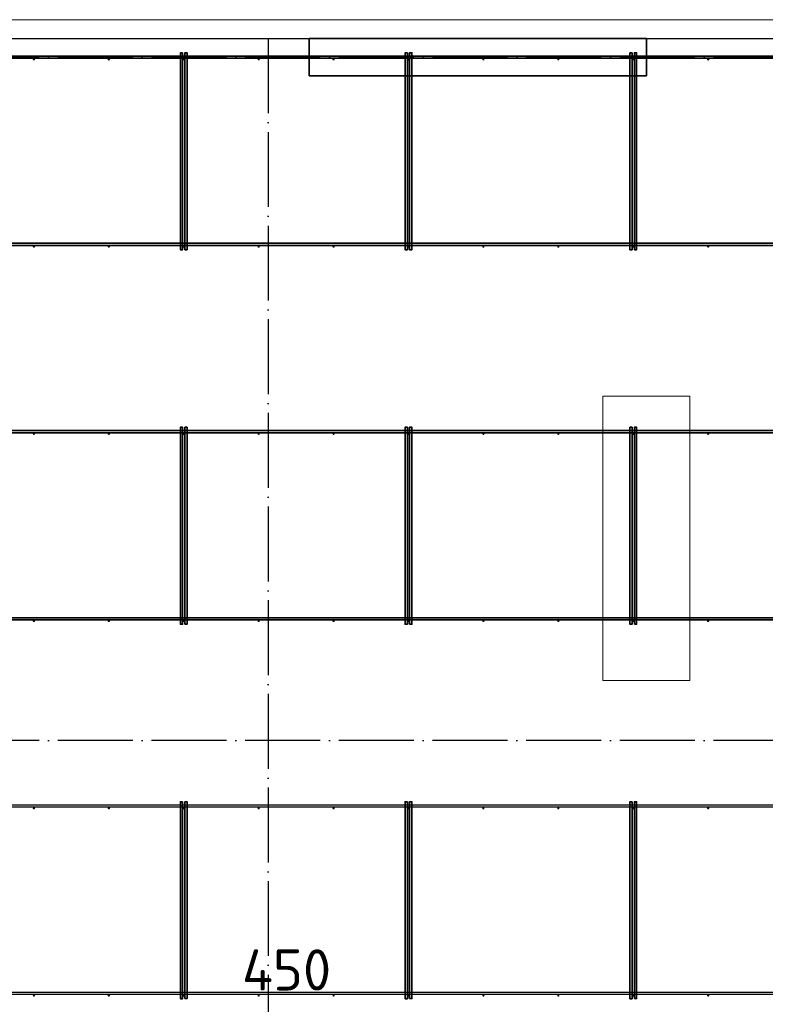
# Model space of a CAD drawing. Header units: millimetres. Extents: x -3483 to 105345, y -283423 to 72284.
# Tile 139 of 165: x 87074 to 91055, y 41431 to 46690. Entities that reach past the tile are written whole.
import ezdxf

# ---------------------------------------------------------------- set-up
doc = ezdxf.new("R2010")
doc.units = ezdxf.units.MM
doc.header["$PDMODE"] = 65
doc.linetypes.add('______11', pattern=[500, 400, -50, 0, -50])
doc.linetypes.add('______5', pattern=[1100, 800, -100, 100, -100])
for name, color, linetype, lineweight in [('Standard', 7, 'Continuous', 25), ('Колонна (1)', 7, 'Continuous', 35), ('Размерная линия_ общее', 7, 'Continuous', 13), ('Стена_ общее', 7, 'Continuous', 35), ('Фундамент_ общее', 7, 'Continuous', 35)]:
    doc.layers.add(name, color=color, linetype=linetype, lineweight=lineweight)
doc.layers.add('Арм.стержн. Фиксатор', color=7, linetype='Continuous', lineweight=35, true_color=0x501e0f)
doc.layers.add('Осевая линия_ общее', color=7, linetype='______5', lineweight=13, true_color=0xa0a0a0)
doc.styles.add('ISOCPEUR', font='ISOCPEUR')
doc.dimstyles.new('DIMSTYLE_5', dxfattribs={"dimtxt": 220, "dimasz": 250, "dimexe": 0, "dimexo": 0, "dimgap": 110, "dimtad": 2, "dimdec": 0, "dimrnd": 5, "dimzin": 12, "dimdsep": 46, "dimtxsty": 'ISOCPEUR', "dimblk1": 'ALL_ML_STRICH', "dimblk2": 'ALL_ML_STRICH', "dimsah": 1, "dimcen": 0, "dimclrd": 7, "dimclre": 256, "dimclrt": 7, "dimadec": 0, "dimazin": 0, "dimtfac": 1, "dimtdec": 0, "dimtix": 1, "dimtmove": 2, "dimatfit": 3, "dimfxl": 0, "dimtvp": 1.2, "dimtzin": 0, "dimlwd": 0, "dimlwe": -3, "dimarcsym": 0})

# ---------------------------------------------------------------- blocks, each defined once
blk = doc.blocks.new('ALL_ML_STRICH')
at = {"color": 0, "linetype": 'ByBlock', "lineweight": -2}
for p, q in [((0, -0.5), (0, 0.5)), ((-0.3, -0.3), (0.3, 0.3)), ((-1, 0), (0.5, 0))]:
    blk.add_line(p, q, dxfattribs=at)
blk = doc.blocks.new('*D623')
at = {"layer": 'DEFPOINTS', "color": 7, "linetype": 'Continuous', "lineweight": 13, "transparency": 33554687}
for p in [(87950, 41096.5), (88400, 41067.8), (87950, 39706)]:
    blk.add_point(p, dxfattribs=at)
at = {"layer": 'Размерная линия_ общее', "color": 253, "linetype": 'Continuous', "lineweight": -2, "true_color": 0xa0a0a0, "transparency": 33554687}
for p, q in [((87950, 39806), (87950, 41096.5)), ((88400, 41096.5), (88400, 41096.5))]:
    blk.add_line(p, q, dxfattribs=at)
at = {"layer": 'Размерная линия_ общее', "color": 7, "linetype": 'Continuous', "lineweight": -2, "transparency": 33554687}
blk.add_line((87950, 41096.5), (88400, 41096.5), dxfattribs=at)
at = {"layer": 'Размерная линия_ общее', "color": 7, "linetype": 'Continuous', "lineweight": 13, "transparency": 33554687, "xscale": 250, "yscale": 250, "zscale": 250, "rotation": 180}
blk.add_blockref('ALL_ML_STRICH', (87950, 41096.5), dxfattribs=at)
at = {"layer": 'Размерная линия_ общее', "color": 7, "linetype": 'Continuous', "lineweight": 13, "transparency": 33554687, "xscale": 250, "yscale": 250, "zscale": 250}
blk.add_blockref('ALL_ML_STRICH', (88400, 41096.5), dxfattribs=at)
at = {"layer": 'Размерная линия_ общее', "color": 7, "linetype": 'Continuous', "lineweight": 13, "transparency": 33554687, "insert": (88499.1, 41614.6), "char_height": 220, "width": 660, "attachment_point": 5, "style": 'ISOCPEUR'}
blk.add_mtext('\\A1;{450}', dxfattribs=at)
blk = doc.blocks.new('СЛОЖНЫЙ_ОБЪЕКТ_13')
at = {"layer": 'Колонна (1)', "color": 9, "lineweight": -3, "true_color": 0xc7c7c7, "transparency": 33554687}
for p, q in [((88620, 46590), (88620, 46390)), ((90420, 46590), (88620, 46590)), ((90420, 46390), (90420, 46590)), ((88620, 46390), (90420, 46390))]:
    blk.add_line(p, q, dxfattribs=at)

msp = doc.modelspace()

# ---------------------------------------------------------------- hatches: boundary and pattern name
at = {"layer": 'Арм.стержн. Фиксатор', "linetype": 'Continuous', "lineweight": 35, "transparency": 33554687}
for points in [[(87156, 46478), (87155.5, 46480.3), (87154.2, 46482.2), (87152.3, 46483.5), (87150, 46484), (87147.7, 46483.5), (87145.8, 46482.2), (87144.5, 46480.3), (87144, 46478), (87144.5, 46475.7), (87145.8, 46473.8), (87147.7, 46472.5), (87150, 46472), (87152.3, 46472.5), (87154.2, 46473.8), (87155.5, 46475.7)], [(87556, 46478), (87555.5, 46480.3), (87554.2, 46482.2), (87552.3, 46483.5), (87550, 46484), (87547.7, 46483.5), (87545.8, 46482.2), (87544.5, 46480.3), (87544, 46478), (87544.5, 46475.7), (87545.8, 46473.8), (87547.7, 46472.5), (87550, 46472), (87552.3, 46472.5), (87554.2, 46473.8), (87555.5, 46475.7)], [(87956, 46478), (87955.5, 46480.3), (87954.2, 46482.2), (87952.3, 46483.5), (87950, 46484), (87947.7, 46483.5), (87945.8, 46482.2), (87944.5, 46480.3), (87944, 46478), (87944.5, 46475.7), (87945.8, 46473.8), (87947.7, 46472.5), (87950, 46472), (87952.3, 46472.5), (87954.2, 46473.8), (87955.5, 46475.7)], [(88356, 46478), (88355.5, 46480.3), (88354.2, 46482.2), (88352.3, 46483.5), (88350, 46484), (88347.7, 46483.5), (88345.8, 46482.2), (88344.5, 46480.3), (88344, 46478), (88344.5, 46475.7), (88345.8, 46473.8), (88347.7, 46472.5), (88350, 46472), (88352.3, 46472.5), (88354.2, 46473.8), (88355.5, 46475.7)], [(88756, 46478), (88755.5, 46480.3), (88754.2, 46482.2), (88752.3, 46483.5), (88750, 46484), (88747.7, 46483.5), (88745.8, 46482.2), (88744.5, 46480.3), (88744, 46478), (88744.5, 46475.7), (88745.8, 46473.8), (88747.7, 46472.5), (88750, 46472), (88752.3, 46472.5), (88754.2, 46473.8), (88755.5, 46475.7)], [(89156, 46478), (89155.5, 46480.3), (89154.2, 46482.2), (89152.3, 46483.5), (89150, 46484), (89147.7, 46483.5), (89145.8, 46482.2), (89144.5, 46480.3), (89144, 46478), (89144.5, 46475.7), (89145.8, 46473.8), (89147.7, 46472.5), (89150, 46472), (89152.3, 46472.5), (89154.2, 46473.8), (89155.5, 46475.7)], [(89556, 46478), (89555.5, 46480.3), (89554.2, 46482.2), (89552.3, 46483.5), (89550, 46484), (89547.7, 46483.5), (89545.8, 46482.2), (89544.5, 46480.3), (89544, 46478), (89544.5, 46475.7), (89545.8, 46473.8), (89547.7, 46472.5), (89550, 46472), (89552.3, 46472.5), (89554.2, 46473.8), (89555.5, 46475.7)], [(89956, 46478), (89955.5, 46480.3), (89954.2, 46482.2), (89952.3, 46483.5), (89950, 46484), (89947.7, 46483.5), (89945.8, 46482.2), (89944.5, 46480.3), (89944, 46478), (89944.5, 46475.7), (89945.8, 46473.8), (89947.7, 46472.5), (89950, 46472), (89952.3, 46472.5), (89954.2, 46473.8), (89955.5, 46475.7)], [(90356, 46478), (90355.5, 46480.3), (90354.2, 46482.2), (90352.3, 46483.5), (90350, 46484), (90347.7, 46483.5), (90345.8, 46482.2), (90344.5, 46480.3), (90344, 46478), (90344.5, 46475.7), (90345.8, 46473.8), (90347.7, 46472.5), (90350, 46472), (90352.3, 46472.5), (90354.2, 46473.8), (90355.5, 46475.7)], [(90756, 46478), (90755.5, 46480.3), (90754.2, 46482.2), (90752.3, 46483.5), (90750, 46484), (90747.7, 46483.5), (90745.8, 46482.2), (90744.5, 46480.3), (90744, 46478), (90744.5, 46475.7), (90745.8, 46473.8), (90747.7, 46472.5), (90750, 46472), (90752.3, 46472.5), (90754.2, 46473.8), (90755.5, 46475.7)], [(87156, 45478), (87155.5, 45480.3), (87154.2, 45482.2), (87152.3, 45483.5), (87150, 45484), (87147.7, 45483.5), (87145.8, 45482.2), (87144.5, 45480.3), (87144, 45478), (87144.5, 45475.7), (87145.8, 45473.8), (87147.7, 45472.5), (87150, 45472), (87152.3, 45472.5), (87154.2, 45473.8), (87155.5, 45475.7)], [(87556, 45478), (87555.5, 45480.3), (87554.2, 45482.2), (87552.3, 45483.5), (87550, 45484), (87547.7, 45483.5), (87545.8, 45482.2), (87544.5, 45480.3), (87544, 45478), (87544.5, 45475.7), (87545.8, 45473.8), (87547.7, 45472.5), (87550, 45472), (87552.3, 45472.5), (87554.2, 45473.8), (87555.5, 45475.7)], [(87956, 45478), (87955.5, 45480.3), (87954.2, 45482.2), (87952.3, 45483.5), (87950, 45484), (87947.7, 45483.5), (87945.8, 45482.2), (87944.5, 45480.3), (87944, 45478), (87944.5, 45475.7), (87945.8, 45473.8), (87947.7, 45472.5), (87950, 45472), (87952.3, 45472.5), (87954.2, 45473.8), (87955.5, 45475.7)], [(88356, 45478), (88355.5, 45480.3), (88354.2, 45482.2), (88352.3, 45483.5), (88350, 45484), (88347.7, 45483.5), (88345.8, 45482.2), (88344.5, 45480.3), (88344, 45478), (88344.5, 45475.7), (88345.8, 45473.8), (88347.7, 45472.5), (88350, 45472), (88352.3, 45472.5), (88354.2, 45473.8), (88355.5, 45475.7)], [(88756, 45478), (88755.5, 45480.3), (88754.2, 45482.2), (88752.3, 45483.5), (88750, 45484), (88747.7, 45483.5), (88745.8, 45482.2), (88744.5, 45480.3), (88744, 45478), (88744.5, 45475.7), (88745.8, 45473.8), (88747.7, 45472.5), (88750, 45472), (88752.3, 45472.5), (88754.2, 45473.8), (88755.5, 45475.7)], [(89156, 45478), (89155.5, 45480.3), (89154.2, 45482.2), (89152.3, 45483.5), (89150, 45484), (89147.7, 45483.5), (89145.8, 45482.2), (89144.5, 45480.3), (89144, 45478), (89144.5, 45475.7), (89145.8, 45473.8), (89147.7, 45472.5), (89150, 45472), (89152.3, 45472.5), (89154.2, 45473.8), (89155.5, 45475.7)], [(89556, 45478), (89555.5, 45480.3), (89554.2, 45482.2), (89552.3, 45483.5), (89550, 45484), (89547.7, 45483.5), (89545.8, 45482.2), (89544.5, 45480.3), (89544, 45478), (89544.5, 45475.7), (89545.8, 45473.8), (89547.7, 45472.5), (89550, 45472), (89552.3, 45472.5), (89554.2, 45473.8), (89555.5, 45475.7)], [(89956, 45478), (89955.5, 45480.3), (89954.2, 45482.2), (89952.3, 45483.5), (89950, 45484), (89947.7, 45483.5), (89945.8, 45482.2), (89944.5, 45480.3), (89944, 45478), (89944.5, 45475.7), (89945.8, 45473.8), (89947.7, 45472.5), (89950, 45472), (89952.3, 45472.5), (89954.2, 45473.8), (89955.5, 45475.7)], [(90356, 45478), (90355.5, 45480.3), (90354.2, 45482.2), (90352.3, 45483.5), (90350, 45484), (90347.7, 45483.5), (90345.8, 45482.2), (90344.5, 45480.3), (90344, 45478), (90344.5, 45475.7), (90345.8, 45473.8), (90347.7, 45472.5), (90350, 45472), (90352.3, 45472.5), (90354.2, 45473.8), (90355.5, 45475.7)], [(90756, 45478), (90755.5, 45480.3), (90754.2, 45482.2), (90752.3, 45483.5), (90750, 45484), (90747.7, 45483.5), (90745.8, 45482.2), (90744.5, 45480.3), (90744, 45478), (90744.5, 45475.7), (90745.8, 45473.8), (90747.7, 45472.5), (90750, 45472), (90752.3, 45472.5), (90754.2, 45473.8), (90755.5, 45475.7)], [(87156, 44478), (87155.5, 44480.3), (87154.2, 44482.2), (87152.3, 44483.5), (87150, 44484), (87147.7, 44483.5), (87145.8, 44482.2), (87144.5, 44480.3), (87144, 44478), (87144.5, 44475.7), (87145.8, 44473.8), (87147.7, 44472.5), (87150, 44472), (87152.3, 44472.5), (87154.2, 44473.8), (87155.5, 44475.7)], [(87556, 44478), (87555.5, 44480.3), (87554.2, 44482.2), (87552.3, 44483.5), (87550, 44484), (87547.7, 44483.5), (87545.8, 44482.2), (87544.5, 44480.3), (87544, 44478), (87544.5, 44475.7), (87545.8, 44473.8), (87547.7, 44472.5), (87550, 44472), (87552.3, 44472.5), (87554.2, 44473.8), (87555.5, 44475.7)], [(87956, 44478), (87955.5, 44480.3), (87954.2, 44482.2), (87952.3, 44483.5), (87950, 44484), (87947.7, 44483.5), (87945.8, 44482.2), (87944.5, 44480.3), (87944, 44478), (87944.5, 44475.7), (87945.8, 44473.8), (87947.7, 44472.5), (87950, 44472), (87952.3, 44472.5), (87954.2, 44473.8), (87955.5, 44475.7)], [(88356, 44478), (88355.5, 44480.3), (88354.2, 44482.2), (88352.3, 44483.5), (88350, 44484), (88347.7, 44483.5), (88345.8, 44482.2), (88344.5, 44480.3), (88344, 44478), (88344.5, 44475.7), (88345.8, 44473.8), (88347.7, 44472.5), (88350, 44472), (88352.3, 44472.5), (88354.2, 44473.8), (88355.5, 44475.7)], [(88756, 44478), (88755.5, 44480.3), (88754.2, 44482.2), (88752.3, 44483.5), (88750, 44484), (88747.7, 44483.5), (88745.8, 44482.2), (88744.5, 44480.3), (88744, 44478), (88744.5, 44475.7), (88745.8, 44473.8), (88747.7, 44472.5), (88750, 44472), (88752.3, 44472.5), (88754.2, 44473.8), (88755.5, 44475.7)], [(89156, 44478), (89155.5, 44480.3), (89154.2, 44482.2), (89152.3, 44483.5), (89150, 44484), (89147.7, 44483.5), (89145.8, 44482.2), (89144.5, 44480.3), (89144, 44478), (89144.5, 44475.7), (89145.8, 44473.8), (89147.7, 44472.5), (89150, 44472), (89152.3, 44472.5), (89154.2, 44473.8), (89155.5, 44475.7)], [(89556, 44478), (89555.5, 44480.3), (89554.2, 44482.2), (89552.3, 44483.5), (89550, 44484), (89547.7, 44483.5), (89545.8, 44482.2), (89544.5, 44480.3), (89544, 44478), (89544.5, 44475.7), (89545.8, 44473.8), (89547.7, 44472.5), (89550, 44472), (89552.3, 44472.5), (89554.2, 44473.8), (89555.5, 44475.7)], [(89956, 44478), (89955.5, 44480.3), (89954.2, 44482.2), (89952.3, 44483.5), (89950, 44484), (89947.7, 44483.5), (89945.8, 44482.2), (89944.5, 44480.3), (89944, 44478), (89944.5, 44475.7), (89945.8, 44473.8), (89947.7, 44472.5), (89950, 44472), (89952.3, 44472.5), (89954.2, 44473.8), (89955.5, 44475.7)], [(90356, 44478), (90355.5, 44480.3), (90354.2, 44482.2), (90352.3, 44483.5), (90350, 44484), (90347.7, 44483.5), (90345.8, 44482.2), (90344.5, 44480.3), (90344, 44478), (90344.5, 44475.7), (90345.8, 44473.8), (90347.7, 44472.5), (90350, 44472), (90352.3, 44472.5), (90354.2, 44473.8), (90355.5, 44475.7)], [(90756, 44478), (90755.5, 44480.3), (90754.2, 44482.2), (90752.3, 44483.5), (90750, 44484), (90747.7, 44483.5), (90745.8, 44482.2), (90744.5, 44480.3), (90744, 44478), (90744.5, 44475.7), (90745.8, 44473.8), (90747.7, 44472.5), (90750, 44472), (90752.3, 44472.5), (90754.2, 44473.8), (90755.5, 44475.7)], [(87156, 43478), (87155.5, 43480.3), (87154.2, 43482.2), (87152.3, 43483.5), (87150, 43484), (87147.7, 43483.5), (87145.8, 43482.2), (87144.5, 43480.3), (87144, 43478), (87144.5, 43475.7), (87145.8, 43473.8), (87147.7, 43472.5), (87150, 43472), (87152.3, 43472.5), (87154.2, 43473.8), (87155.5, 43475.7)], [(87556, 43478), (87555.5, 43480.3), (87554.2, 43482.2), (87552.3, 43483.5), (87550, 43484), (87547.7, 43483.5), (87545.8, 43482.2), (87544.5, 43480.3), (87544, 43478), (87544.5, 43475.7), (87545.8, 43473.8), (87547.7, 43472.5), (87550, 43472), (87552.3, 43472.5), (87554.2, 43473.8), (87555.5, 43475.7)], [(87956, 43478), (87955.5, 43480.3), (87954.2, 43482.2), (87952.3, 43483.5), (87950, 43484), (87947.7, 43483.5), (87945.8, 43482.2), (87944.5, 43480.3), (87944, 43478), (87944.5, 43475.7), (87945.8, 43473.8), (87947.7, 43472.5), (87950, 43472), (87952.3, 43472.5), (87954.2, 43473.8), (87955.5, 43475.7)], [(88356, 43478), (88355.5, 43480.3), (88354.2, 43482.2), (88352.3, 43483.5), (88350, 43484), (88347.7, 43483.5), (88345.8, 43482.2), (88344.5, 43480.3), (88344, 43478), (88344.5, 43475.7), (88345.8, 43473.8), (88347.7, 43472.5), (88350, 43472), (88352.3, 43472.5), (88354.2, 43473.8), (88355.5, 43475.7)], [(88756, 43478), (88755.5, 43480.3), (88754.2, 43482.2), (88752.3, 43483.5), (88750, 43484), (88747.7, 43483.5), (88745.8, 43482.2), (88744.5, 43480.3), (88744, 43478), (88744.5, 43475.7), (88745.8, 43473.8), (88747.7, 43472.5), (88750, 43472), (88752.3, 43472.5), (88754.2, 43473.8), (88755.5, 43475.7)], [(89156, 43478), (89155.5, 43480.3), (89154.2, 43482.2), (89152.3, 43483.5), (89150, 43484), (89147.7, 43483.5), (89145.8, 43482.2), (89144.5, 43480.3), (89144, 43478), (89144.5, 43475.7), (89145.8, 43473.8), (89147.7, 43472.5), (89150, 43472), (89152.3, 43472.5), (89154.2, 43473.8), (89155.5, 43475.7)], [(89556, 43478), (89555.5, 43480.3), (89554.2, 43482.2), (89552.3, 43483.5), (89550, 43484), (89547.7, 43483.5), (89545.8, 43482.2), (89544.5, 43480.3), (89544, 43478), (89544.5, 43475.7), (89545.8, 43473.8), (89547.7, 43472.5), (89550, 43472), (89552.3, 43472.5), (89554.2, 43473.8), (89555.5, 43475.7)], [(89956, 43478), (89955.5, 43480.3), (89954.2, 43482.2), (89952.3, 43483.5), (89950, 43484), (89947.7, 43483.5), (89945.8, 43482.2), (89944.5, 43480.3), (89944, 43478), (89944.5, 43475.7), (89945.8, 43473.8), (89947.7, 43472.5), (89950, 43472), (89952.3, 43472.5), (89954.2, 43473.8), (89955.5, 43475.7)], [(90356, 43478), (90355.5, 43480.3), (90354.2, 43482.2), (90352.3, 43483.5), (90350, 43484), (90347.7, 43483.5), (90345.8, 43482.2), (90344.5, 43480.3), (90344, 43478), (90344.5, 43475.7), (90345.8, 43473.8), (90347.7, 43472.5), (90350, 43472), (90352.3, 43472.5), (90354.2, 43473.8), (90355.5, 43475.7)], [(90756, 43478), (90755.5, 43480.3), (90754.2, 43482.2), (90752.3, 43483.5), (90750, 43484), (90747.7, 43483.5), (90745.8, 43482.2), (90744.5, 43480.3), (90744, 43478), (90744.5, 43475.7), (90745.8, 43473.8), (90747.7, 43472.5), (90750, 43472), (90752.3, 43472.5), (90754.2, 43473.8), (90755.5, 43475.7)], [(87156, 42478), (87155.5, 42480.3), (87154.2, 42482.2), (87152.3, 42483.5), (87150, 42484), (87147.7, 42483.5), (87145.8, 42482.2), (87144.5, 42480.3), (87144, 42478), (87144.5, 42475.7), (87145.8, 42473.8), (87147.7, 42472.5), (87150, 42472), (87152.3, 42472.5), (87154.2, 42473.8), (87155.5, 42475.7)], [(87556, 42478), (87555.5, 42480.3), (87554.2, 42482.2), (87552.3, 42483.5), (87550, 42484), (87547.7, 42483.5), (87545.8, 42482.2), (87544.5, 42480.3), (87544, 42478), (87544.5, 42475.7), (87545.8, 42473.8), (87547.7, 42472.5), (87550, 42472), (87552.3, 42472.5), (87554.2, 42473.8), (87555.5, 42475.7)], [(87956, 42478), (87955.5, 42480.3), (87954.2, 42482.2), (87952.3, 42483.5), (87950, 42484), (87947.7, 42483.5), (87945.8, 42482.2), (87944.5, 42480.3), (87944, 42478), (87944.5, 42475.7), (87945.8, 42473.8), (87947.7, 42472.5), (87950, 42472), (87952.3, 42472.5), (87954.2, 42473.8), (87955.5, 42475.7)], [(88356, 42478), (88355.5, 42480.3), (88354.2, 42482.2), (88352.3, 42483.5), (88350, 42484), (88347.7, 42483.5), (88345.8, 42482.2), (88344.5, 42480.3), (88344, 42478), (88344.5, 42475.7), (88345.8, 42473.8), (88347.7, 42472.5), (88350, 42472), (88352.3, 42472.5), (88354.2, 42473.8), (88355.5, 42475.7)], [(88756, 42478), (88755.5, 42480.3), (88754.2, 42482.2), (88752.3, 42483.5), (88750, 42484), (88747.7, 42483.5), (88745.8, 42482.2), (88744.5, 42480.3), (88744, 42478), (88744.5, 42475.7), (88745.8, 42473.8), (88747.7, 42472.5), (88750, 42472), (88752.3, 42472.5), (88754.2, 42473.8), (88755.5, 42475.7)], [(89156, 42478), (89155.5, 42480.3), (89154.2, 42482.2), (89152.3, 42483.5), (89150, 42484), (89147.7, 42483.5), (89145.8, 42482.2), (89144.5, 42480.3), (89144, 42478), (89144.5, 42475.7), (89145.8, 42473.8), (89147.7, 42472.5), (89150, 42472), (89152.3, 42472.5), (89154.2, 42473.8), (89155.5, 42475.7)], [(89556, 42478), (89555.5, 42480.3), (89554.2, 42482.2), (89552.3, 42483.5), (89550, 42484), (89547.7, 42483.5), (89545.8, 42482.2), (89544.5, 42480.3), (89544, 42478), (89544.5, 42475.7), (89545.8, 42473.8), (89547.7, 42472.5), (89550, 42472), (89552.3, 42472.5), (89554.2, 42473.8), (89555.5, 42475.7)], [(89956, 42478), (89955.5, 42480.3), (89954.2, 42482.2), (89952.3, 42483.5), (89950, 42484), (89947.7, 42483.5), (89945.8, 42482.2), (89944.5, 42480.3), (89944, 42478), (89944.5, 42475.7), (89945.8, 42473.8), (89947.7, 42472.5), (89950, 42472), (89952.3, 42472.5), (89954.2, 42473.8), (89955.5, 42475.7)], [(90356, 42478), (90355.5, 42480.3), (90354.2, 42482.2), (90352.3, 42483.5), (90350, 42484), (90347.7, 42483.5), (90345.8, 42482.2), (90344.5, 42480.3), (90344, 42478), (90344.5, 42475.7), (90345.8, 42473.8), (90347.7, 42472.5), (90350, 42472), (90352.3, 42472.5), (90354.2, 42473.8), (90355.5, 42475.7)], [(90756, 42478), (90755.5, 42480.3), (90754.2, 42482.2), (90752.3, 42483.5), (90750, 42484), (90747.7, 42483.5), (90745.8, 42482.2), (90744.5, 42480.3), (90744, 42478), (90744.5, 42475.7), (90745.8, 42473.8), (90747.7, 42472.5), (90750, 42472), (90752.3, 42472.5), (90754.2, 42473.8), (90755.5, 42475.7)], [(87156, 41478), (87155.5, 41480.3), (87154.2, 41482.2), (87152.3, 41483.5), (87150, 41484), (87147.7, 41483.5), (87145.8, 41482.2), (87144.5, 41480.3), (87144, 41478), (87144.5, 41475.7), (87145.8, 41473.8), (87147.7, 41472.5), (87150, 41472), (87152.3, 41472.5), (87154.2, 41473.8), (87155.5, 41475.7)], [(87556, 41478), (87555.5, 41480.3), (87554.2, 41482.2), (87552.3, 41483.5), (87550, 41484), (87547.7, 41483.5), (87545.8, 41482.2), (87544.5, 41480.3), (87544, 41478), (87544.5, 41475.7), (87545.8, 41473.8), (87547.7, 41472.5), (87550, 41472), (87552.3, 41472.5), (87554.2, 41473.8), (87555.5, 41475.7)], [(87956, 41478), (87955.5, 41480.3), (87954.2, 41482.2), (87952.3, 41483.5), (87950, 41484), (87947.7, 41483.5), (87945.8, 41482.2), (87944.5, 41480.3), (87944, 41478), (87944.5, 41475.7), (87945.8, 41473.8), (87947.7, 41472.5), (87950, 41472), (87952.3, 41472.5), (87954.2, 41473.8), (87955.5, 41475.7)], [(88356, 41478), (88355.5, 41480.3), (88354.2, 41482.2), (88352.3, 41483.5), (88350, 41484), (88347.7, 41483.5), (88345.8, 41482.2), (88344.5, 41480.3), (88344, 41478), (88344.5, 41475.7), (88345.8, 41473.8), (88347.7, 41472.5), (88350, 41472), (88352.3, 41472.5), (88354.2, 41473.8), (88355.5, 41475.7)], [(88756, 41478), (88755.5, 41480.3), (88754.2, 41482.2), (88752.3, 41483.5), (88750, 41484), (88747.7, 41483.5), (88745.8, 41482.2), (88744.5, 41480.3), (88744, 41478), (88744.5, 41475.7), (88745.8, 41473.8), (88747.7, 41472.5), (88750, 41472), (88752.3, 41472.5), (88754.2, 41473.8), (88755.5, 41475.7)], [(89156, 41478), (89155.5, 41480.3), (89154.2, 41482.2), (89152.3, 41483.5), (89150, 41484), (89147.7, 41483.5), (89145.8, 41482.2), (89144.5, 41480.3), (89144, 41478), (89144.5, 41475.7), (89145.8, 41473.8), (89147.7, 41472.5), (89150, 41472), (89152.3, 41472.5), (89154.2, 41473.8), (89155.5, 41475.7)], [(89556, 41478), (89555.5, 41480.3), (89554.2, 41482.2), (89552.3, 41483.5), (89550, 41484), (89547.7, 41483.5), (89545.8, 41482.2), (89544.5, 41480.3), (89544, 41478), (89544.5, 41475.7), (89545.8, 41473.8), (89547.7, 41472.5), (89550, 41472), (89552.3, 41472.5), (89554.2, 41473.8), (89555.5, 41475.7)], [(89956, 41478), (89955.5, 41480.3), (89954.2, 41482.2), (89952.3, 41483.5), (89950, 41484), (89947.7, 41483.5), (89945.8, 41482.2), (89944.5, 41480.3), (89944, 41478), (89944.5, 41475.7), (89945.8, 41473.8), (89947.7, 41472.5), (89950, 41472), (89952.3, 41472.5), (89954.2, 41473.8), (89955.5, 41475.7)], [(90356, 41478), (90355.5, 41480.3), (90354.2, 41482.2), (90352.3, 41483.5), (90350, 41484), (90347.7, 41483.5), (90345.8, 41482.2), (90344.5, 41480.3), (90344, 41478), (90344.5, 41475.7), (90345.8, 41473.8), (90347.7, 41472.5), (90350, 41472), (90352.3, 41472.5), (90354.2, 41473.8), (90355.5, 41475.7)], [(90756, 41478), (90755.5, 41480.3), (90754.2, 41482.2), (90752.3, 41483.5), (90750, 41484), (90747.7, 41483.5), (90745.8, 41482.2), (90744.5, 41480.3), (90744, 41478), (90744.5, 41475.7), (90745.8, 41473.8), (90747.7, 41472.5), (90750, 41472), (90752.3, 41472.5), (90754.2, 41473.8), (90755.5, 41475.7)]]:
    msp.add_hatch(color=34, dxfattribs=at).paths.add_polyline_path(points)

# ---------------------------------------------------------------- linework, layer by layer
at = {"layer": 'Standard', "color": 52, "linetype": 'Continuous', "lineweight": 13, "transparency": 33554687}
for p, q in [((90652.6, 44679.9), (90187.9, 44679.9)), ((90187.9, 44679.9), (90187.9, 43159.9)), ((90652.6, 44679.9), (90187.9, 44679.9)), ((90187.9, 44679.9), (90187.9, 43159.9)), ((90652.6, 44679.9), (90187.9, 44679.9)), ((90187.9, 44679.9), (90187.9, 43159.9)), ((90652.6, 44679.9), (90187.9, 44679.9)), ((90187.9, 44679.9), (90187.9, 43159.9)), ((90652.6, 43159.9), (90652.6, 44679.9)), ((90652.6, 43159.9), (90652.6, 44679.9)), ((90652.6, 43159.9), (90652.6, 44679.9)), ((90652.6, 43159.9), (90652.6, 44679.9)), ((90187.9, 43159.9), (90652.6, 43159.9)), ((90187.9, 43159.9), (90652.6, 43159.9)), ((90187.9, 43159.9), (90652.6, 43159.9)), ((90187.9, 43159.9), (90652.6, 43159.9))]:
    msp.add_line(p, q, dxfattribs=at)
at = {"layer": 'Standard', "color": 7, "linetype": 'Continuous', "lineweight": 13, "transparency": 33554687}
msp.add_lwpolyline([(79250, -750), (105250, -750), (105250, 46690), (79250, 46690), (79250, -750)], dxfattribs=at)
at = {"layer": 'Арм.стержн. Фиксатор', "color": 34, "linetype": 'Continuous', "lineweight": 35, "transparency": 33554687}
for points in [[(80630, 46496), (94470, 46496), (94470, 46484), (80630, 46484), (80630, 46496)], [(80630, 46496), (94470, 46496), (94470, 46484), (80630, 46484), (80630, 46496)], [(87944, 46512.9), (87944, 45460.8), (87932, 45460.8), (87932, 46512.9), (87944, 46512.9)], [(87956, 45461.1), (87956, 46513.1), (87968, 46513.1), (87968, 45461.1), (87956, 45461.1)], [(89144, 46512.9), (89144, 45460.8), (89132, 45460.8), (89132, 46512.9), (89144, 46512.9)], [(89156, 45461.1), (89156, 46513.1), (89168, 46513.1), (89168, 45461.1), (89156, 45461.1)], [(90344, 46512.9), (90344, 45460.8), (90332, 45460.8), (90332, 46512.9), (90344, 46512.9)], [(90356, 45461.1), (90356, 46513.1), (90368, 46513.1), (90368, 45461.1), (90356, 45461.1)], [(80630, 45496), (94470, 45496), (94470, 45484), (80630, 45484), (80630, 45496)], [(80630, 45496), (94470, 45496), (94470, 45484), (80630, 45484), (80630, 45496)], [(80630, 44496), (94470, 44496), (94470, 44484), (80630, 44484), (80630, 44496)], [(80630, 44496), (94470, 44496), (94470, 44484), (80630, 44484), (80630, 44496)], [(87944, 44512.9), (87944, 43460.8), (87932, 43460.8), (87932, 44512.9), (87944, 44512.9)], [(87956, 43461.1), (87956, 44513.1), (87968, 44513.1), (87968, 43461.1), (87956, 43461.1)], [(89144, 44512.9), (89144, 43460.8), (89132, 43460.8), (89132, 44512.9), (89144, 44512.9)], [(89156, 43461.1), (89156, 44513.1), (89168, 44513.1), (89168, 43461.1), (89156, 43461.1)], [(90344, 44512.9), (90344, 43460.8), (90332, 43460.8), (90332, 44512.9), (90344, 44512.9)], [(90356, 43461.1), (90356, 44513.1), (90368, 44513.1), (90368, 43461.1), (90356, 43461.1)], [(80630, 43496), (94470, 43496), (94470, 43484), (80630, 43484), (80630, 43496)], [(80630, 43496), (94470, 43496), (94470, 43484), (80630, 43484), (80630, 43496)], [(87944, 42512.9), (87944, 41460.8), (87932, 41460.8), (87932, 42512.9), (87944, 42512.9)], [(87956, 41461.1), (87956, 42513.1), (87968, 42513.1), (87968, 41461.1), (87956, 41461.1)], [(89144, 42512.9), (89144, 41460.8), (89132, 41460.8), (89132, 42512.9), (89144, 42512.9)], [(89156, 41461.1), (89156, 42513.1), (89168, 42513.1), (89168, 41461.1), (89156, 41461.1)], [(90344, 42512.9), (90344, 41460.8), (90332, 41460.8), (90332, 42512.9), (90344, 42512.9)], [(90356, 41461.1), (90356, 42513.1), (90368, 42513.1), (90368, 41461.1), (90356, 41461.1)]]:
    msp.add_lwpolyline(points, dxfattribs=at)
at = {"layer": 'Арм.стержн. Фиксатор', "color": 34, "linetype": 'Continuous', "lineweight": 25, "transparency": 33554687}
for points in [[(82296.5, 42496), (94470, 42496), (94470, 42484), (82296.5, 42484), (82296.5, 42496)], [(82296.5, 42496), (94470, 42496), (94470, 42484), (82296.5, 42484), (82296.5, 42496)], [(82296.5, 41496), (94470, 41496), (94470, 41484), (82296.5, 41484), (82296.5, 41496)], [(82296.5, 41496), (94470, 41496), (94470, 41484), (82296.5, 41484), (82296.5, 41496)]]:
    msp.add_lwpolyline(points, dxfattribs=at)
at = {"layer": 'Колонна (1)', "color": 7, "lineweight": 25, "transparency": 33554687}
for p, q in [((88620, 46390), (88620, 46590)), ((88620, 46590), (90420, 46590)), ((90420, 46590), (90420, 46390)), ((90420, 46390), (88620, 46390))]:
    msp.add_line(p, q, dxfattribs=at)
at = {"layer": 'Колонна (1)', "color": 7, "linetype": 'Continuous', "lineweight": 25, "transparency": 33554687}
for p, q in [((88620, 46390), (88620, 46590)), ((88620, 46590), (90420, 46590)), ((90420, 46590), (90420, 46390)), ((90420, 46390), (88620, 46390))]:
    msp.add_line(p, q, dxfattribs=at)
at = {"layer": 'Осевая линия_ общее', "color": 253, "linetype": '______11', "lineweight": -3, "true_color": 0xa0a0a0, "transparency": 33554687}
for p, q in [((88400, 46590), (88400, -2827.9)), ((94680, 46490), (77142.2, 46490)), ((94680, 42840), (77142.2, 42840))]:
    msp.add_line(p, q, dxfattribs=at)
at = {"layer": 'Фундамент_ общее', "color": 7, "lineweight": 25, "transparency": 33554687}
for p, q in [((86480, 46590), (88620, 46590)), ((90420, 46590), (92650, 46590))]:
    msp.add_line(p, q, dxfattribs=at)
at = {"layer": 'Фундамент_ общее', "color": 7, "linetype": 'Continuous', "lineweight": 25, "transparency": 33554687}
for p, q in [((86480, 46590), (88620, 46590)), ((90420, 46590), (92650, 46590))]:
    msp.add_line(p, q, dxfattribs=at)

# ---------------------------------------------------------------- block references
at = {"layer": 'Стена_ общее', "color": 9, "linetype": 'Continuous', "lineweight": -3, "true_color": 0xc7c7c7, "transparency": 33554687}
msp.add_blockref('СЛОЖНЫЙ_ОБЪЕКТ_13', (0, 0), dxfattribs=at)

# ---------------------------------------------------------------- dimensions: what is measured, and where the dimension line sits
at = {"layer": 'Размерная линия_ общее', "color": 7, "linetype": 'Continuous', "lineweight": 13, "transparency": 33554687}
dim = msp.add_linear_dim(base=(88400, 41096.5), p1=(87950, 39806), p2=(88400, 41096.5), dimstyle='DIMSTYLE_5', override={"dimpost": '<>', "dimclrd": 7, "dimclre": 253, "dimclrt": 7, "dimlwd": 0, "dimlwe": 65533}, dxfattribs=at)
dim.commit()
dim.dimension.update_dxf_attribs({"geometry": '*D623', "text_midpoint": (88499.1, 41614.6), "dimtype": 160})

doc.saveas('drawing.dxf')
